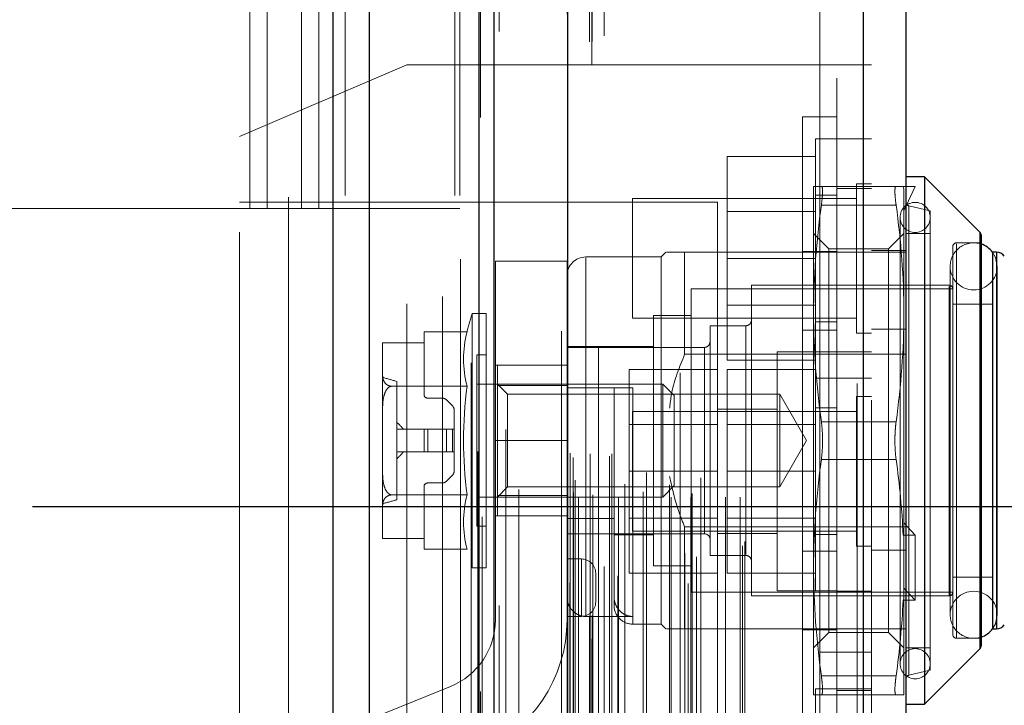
# Model space of a CAD drawing. Header units: inches. Extents: x 0.2 to 10.8, y 0.2 to 8.2.
# Tile 25 of 103: x 2.21 to 2.381, y 3.692 to 3.811. Entities that reach past the tile are written whole.
import ezdxf

# ---------------------------------------------------------------- set-up
doc = ezdxf.new("R2010")
doc.units = ezdxf.units.IN
doc.header["$MEASUREMENT"] = 0
doc.linetypes.add('HIDDEN', pattern=[0.07500000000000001, 0.05, -0.025])
doc.layers.add('DIMENSIONS', color=140, linetype='Continuous')
doc.styles.add('SLDTEXTSTYLE0', font='TXT', dxfattribs={"width": 0.7})
doc.dimstyles.new('SLDDIMSTYLE1', dxfattribs={"dimtxt": 0.0849609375, "dimasz": 0.13, "dimexe": 0, "dimexo": 0.0625, "dimgap": 0.021240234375, "dimtad": 0, "dimtih": 1, "dimtoh": 1, "dimlfac": 12, "dimrnd": 1e-09, "dimzin": 12, "dimdsep": 46, "dimtxsty": 'SLDTEXTSTYLE0', "dimsah": 1, "dimcen": 0.09, "dimadec": 0, "dimazin": 3, "dimtfac": 1, "dimtmove": 0, "dimatfit": 0, "dimfxl": 0, "dimfrac": 2, "dimtolj": 1, "dimtzin": 12, "dimarcsym": 0})
doc.dimstyles.new('SLDDIMSTYLE4', dxfattribs={"dimtxt": 0.18, "dimasz": 0.13, "dimexe": 0, "dimexo": 0.0625, "dimgap": 0, "dimtad": 0, "dimtih": 1, "dimtoh": 1, "dimdec": 0, "dimrnd": 1e-09, "dimzin": 0, "dimdsep": 46, "dimtxsty": 'Standard', "dimsah": 1, "dimcen": 0.09, "dimadec": 0, "dimazin": 0, "dimtfac": 0.13, "dimtdec": 0, "dimtofl": 0, "dimtmove": 0, "dimatfit": 3, "dimfxl": 0, "dimfrac": 2, "dimtolj": 1, "dimtzin": 0, "dimarcsym": 0})

# ---------------------------------------------------------------- blocks, each defined once
blk = doc.blocks.new('_D_11')
at = {"layer": 'DIMENSIONS'}
for p, q in [((2.140597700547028, 3.654823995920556), (2.140597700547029, 3.283792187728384)), ((2.292431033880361, 3.53034482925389), (2.292431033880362, 3.283792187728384)), ((1.535114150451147, 3.408792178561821), (1.506584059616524, 3.408792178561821)), ((1.506584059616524, 3.408792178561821), (1.506584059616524, 3.273761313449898)), ((1.787583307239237, 3.408792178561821), (1.81611339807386, 3.408792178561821)), ((1.81611339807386, 3.408792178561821), (1.81611339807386, 3.273761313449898)), ((2.140597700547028, 3.408792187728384), (1.902716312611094, 3.408792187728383)), ((2.292431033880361, 3.408792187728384), (2.542431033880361, 3.408792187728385)), ((1.506584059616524, 3.273761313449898), (1.535114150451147, 3.273761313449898)), ((1.81611339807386, 3.273761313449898), (1.787583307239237, 3.273761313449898))]:
    blk.add_line(p, q, dxfattribs=at)
for points in [[(2.140597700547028, 3.408792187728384), (2.010597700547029, 3.428792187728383), (2.010597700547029, 3.388792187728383)], [(2.292431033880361, 3.408792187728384), (2.422431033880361, 3.388792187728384), (2.422431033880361, 3.428792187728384)]]:
    blk.add_solid(points, dxfattribs=at)
at = {"layer": 'DIMENSIONS', "char_height": 0.08333333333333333, "attachment_point": 1, "style": 'SLDTEXTSTYLE0'}
for s, insert in [('1.82', (1.535114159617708, 3.535234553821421)), ('46.3', (1.535114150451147, 3.381183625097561))]:
    blk.add_mtext(s, dxfattribs=dict(at, insert=insert))
blk = doc.blocks.new('_D_12')
at = {"layer": 'DIMENSIONS'}
for p, q in [((2.479845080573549, 3.726178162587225), (2.479845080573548, 3.976178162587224)), ((2.211951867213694, 3.726178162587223), (2.604845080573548, 3.726178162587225)), ((2.316477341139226, 3.57434482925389), (2.604845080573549, 3.574344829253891)), ((2.479845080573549, 3.357344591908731), (2.479845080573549, 3.57434482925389)), ((2.599704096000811, 3.357344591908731), (2.479845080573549, 3.357344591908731)), ((2.752896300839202, 3.357344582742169), (2.724366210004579, 3.357344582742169)), ((2.724366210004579, 3.357344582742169), (2.724366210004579, 3.222313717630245)), ((3.005365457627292, 3.357344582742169), (3.033895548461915, 3.357344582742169)), ((3.033895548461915, 3.357344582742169), (3.033895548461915, 3.222313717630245)), ((2.724366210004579, 3.222313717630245), (2.752896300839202, 3.222313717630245)), ((3.033895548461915, 3.222313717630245), (3.005365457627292, 3.222313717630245))]:
    blk.add_line(p, q, dxfattribs=at)
for points in [[(2.479845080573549, 3.726178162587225), (2.499845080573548, 3.856178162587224), (2.459845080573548, 3.856178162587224)], [(2.479845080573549, 3.57434482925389), (2.45984508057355, 3.444344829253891), (2.49984508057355, 3.444344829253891)]]:
    blk.add_solid(points, dxfattribs=at)
at = {"layer": 'DIMENSIONS', "char_height": 0.08333333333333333, "attachment_point": 1, "style": 'SLDTEXTSTYLE0'}
for s, insert in [('1.82', (2.752896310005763, 3.483786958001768)), ('46.3', (2.752896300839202, 3.329736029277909))]:
    blk.add_mtext(s, dxfattribs=dict(at, insert=insert))

msp = doc.modelspace()

# ---------------------------------------------------------------- linework, layer by layer
at = {"color": 7, "linetype": 'Continuous', "lineweight": 25}
for p, q in [((2.264355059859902, 3.580344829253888), (2.264355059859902, 5.192840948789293)), ((2.270719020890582, 3.580344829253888), (2.270719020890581, 5.191660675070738)), ((2.289794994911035, 3.580344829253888), (2.289794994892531, 5.182687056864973)), ((2.292431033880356, 3.580344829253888), (2.292431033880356, 5.182428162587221)), ((2.305234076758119, 5.156724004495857), (2.305234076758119, 3.606449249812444)), ((2.35675502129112, 5.147639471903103), (2.356755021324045, 3.615533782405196)), ((2.364192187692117, 5.144694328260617), (2.364192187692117, 3.618478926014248)), ((2.367473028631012, 3.783604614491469), (2.364192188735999, 3.783604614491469)), ((2.377123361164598, 3.773954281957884), (2.367473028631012, 3.783604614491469)), ((2.367473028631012, 3.783604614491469), (2.367473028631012, 3.737672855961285)), ((2.377123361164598, 3.773954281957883), (2.377123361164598, 3.737672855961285)), ((2.377315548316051, 3.773490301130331), (2.377315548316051, 3.737672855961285)), ((2.379284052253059, 3.770481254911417), (2.379284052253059, 3.737672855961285)), ((2.380024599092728, 3.770481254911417), (2.379313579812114, 3.770481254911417)), ((2.380024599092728, 3.770481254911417), (2.380024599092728, 3.737672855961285)), ((2.367473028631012, 3.737672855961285), (2.367473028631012, 3.691741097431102)), ((2.377123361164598, 3.737672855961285), (2.377123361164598, 3.701391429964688)), ((2.377315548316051, 3.737672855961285), (2.377315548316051, 3.70185541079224)), ((2.379284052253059, 3.737672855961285), (2.379284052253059, 3.704864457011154)), ((2.380024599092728, 3.737672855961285), (2.380024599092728, 3.704864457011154)), ((2.379313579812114, 3.704864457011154), (2.380024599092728, 3.704864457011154)), ((2.367473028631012, 3.691741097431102), (2.377123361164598, 3.701391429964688)), ((2.364192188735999, 3.691741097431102), (2.367473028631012, 3.691741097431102))]:
    msp.add_line(p, q, dxfattribs=at)
at = {"color": 7, "linetype": 'HIDDEN', "lineweight": 18}
for p, q in [((2.264355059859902, 5.192840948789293), (2.264355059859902, 3.580344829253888)), ((2.264355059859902, 5.192840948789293), (2.264355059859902, 3.580344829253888)), ((2.264355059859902, 3.580344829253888), (2.264355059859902, 5.192840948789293)), ((2.266476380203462, 3.580344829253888), (2.266476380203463, 5.191660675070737)), ((2.266476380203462, 3.580344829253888), (2.266476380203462, 5.191660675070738)), ((2.270719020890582, 3.580344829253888), (2.270719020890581, 5.191660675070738)), ((2.285552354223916, 3.580344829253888), (2.285552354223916, 5.182687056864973)), ((2.285552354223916, 3.580344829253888), (2.285552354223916, 5.182687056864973)), ((2.286431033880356, 3.580344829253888), (2.286431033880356, 5.182428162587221)), ((2.289794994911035, 3.580344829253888), (2.289794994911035, 5.182687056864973)), ((2.2900492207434, 3.593978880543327), (2.2900492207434, 5.169194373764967)), ((2.3094595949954, 3.60311520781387), (2.3094595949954, 5.160058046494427)), ((2.309459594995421, 3.603115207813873), (2.309459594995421, 5.160058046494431)), ((2.304192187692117, 5.156724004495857), (2.304192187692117, 3.606449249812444)), ((2.309034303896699, 3.607119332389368), (2.309034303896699, 5.156053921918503)), ((2.309543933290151, 3.607209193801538), (2.309543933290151, 5.155964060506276)), ((2.311597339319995, 3.608183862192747), (2.311597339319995, 5.154989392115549)), ((2.293304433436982, 3.608937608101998), (2.293304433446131, 5.154240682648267)), ((2.293304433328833, 3.608946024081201), (2.293304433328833, 5.154239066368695)), ((2.310605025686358, 5.153743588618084), (2.310605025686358, 3.609400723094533)), ((2.305131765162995, 5.151029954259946), (2.305131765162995, 3.612143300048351)), ((2.305158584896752, 3.611933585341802), (2.305158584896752, 5.151239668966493)), ((2.305610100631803, 3.612897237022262), (2.305610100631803, 5.150276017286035)), ((2.305610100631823, 3.612897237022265), (2.305610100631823, 5.150276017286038)), ((2.326271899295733, 3.61274755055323), (2.326271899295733, 5.150425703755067)), ((2.313995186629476, 3.614088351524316), (2.313995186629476, 5.149086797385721)), ((2.324840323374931, 5.149501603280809), (2.324840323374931, 3.613675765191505)), ((2.311628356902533, 3.615730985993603), (2.311628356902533, 5.147442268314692)), ((2.355713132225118, 5.147639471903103), (2.355713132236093, 3.615533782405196)), ((2.355713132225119, 3.615533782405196), (2.355713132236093, 5.147639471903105)), ((2.35675502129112, 3.615533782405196), (2.356755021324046, 5.147639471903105)), ((2.325687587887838, 3.618049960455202), (2.325687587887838, 5.145123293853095)), ((2.327683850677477, 3.617425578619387), (2.327683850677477, 5.145757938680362)), ((2.358192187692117, 5.144694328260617), (2.358192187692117, 3.618478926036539)), ((2.296741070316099, 3.620210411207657), (2.296741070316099, 5.142938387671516)), ((2.335704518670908, 3.619352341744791), (2.335704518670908, 5.143820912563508)), ((2.336137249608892, 3.620083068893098), (2.336137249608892, 5.143090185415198)), ((2.306281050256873, 3.628633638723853), (2.306281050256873, 5.134539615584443)), ((2.306281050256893, 3.628633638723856), (2.306281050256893, 5.134539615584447)), ((2.307124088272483, 3.627800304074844), (2.307124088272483, 5.135372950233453)), ((2.307124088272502, 3.627800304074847), (2.307124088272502, 5.135372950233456)), ((2.309197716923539, 5.135372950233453), (2.309197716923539, 3.627800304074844)), ((2.309197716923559, 3.627800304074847), (2.309197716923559, 5.135372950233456)), ((2.309614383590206, 3.62821697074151), (2.309614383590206, 5.134956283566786)), ((2.312531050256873, 5.134956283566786), (2.312531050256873, 3.62821697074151)), ((2.31294771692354, 3.627800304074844), (2.31294771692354, 5.135372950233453)), ((2.312947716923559, 5.135372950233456), (2.312947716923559, 3.627800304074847)), ((2.314120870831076, 3.627800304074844), (2.314120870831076, 5.135372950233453)), ((2.318419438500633, 3.628716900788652), (2.318419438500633, 5.134497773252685)), ((2.323291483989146, 3.627800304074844), (2.323291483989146, 5.135372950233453)), ((2.326736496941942, 3.627800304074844), (2.326736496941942, 5.135372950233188)), ((2.326948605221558, 3.628464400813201), (2.326948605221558, 5.13471179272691)), ((2.332771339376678, 3.627800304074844), (2.332771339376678, 5.135372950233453)), ((2.335303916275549, 3.627800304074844), (2.335303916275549, 5.135372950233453)), ((2.335303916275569, 3.627800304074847), (2.335303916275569, 5.135372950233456)), ((2.306525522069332, 3.630794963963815), (2.306525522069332, 5.132378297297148)), ((2.318966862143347, 3.632095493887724), (2.318966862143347, 5.131077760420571)), ((2.318966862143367, 3.632095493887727), (2.318966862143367, 5.131077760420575)), ((2.328463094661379, 3.631166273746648), (2.328463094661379, 5.132006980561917)), ((2.315210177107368, 5.130099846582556), (2.315210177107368, 3.633074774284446)), ((2.323022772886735, 5.129977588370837), (2.323022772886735, 3.633197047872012)), ((2.305663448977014, 3.63548653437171), (2.305663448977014, 5.127686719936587)), ((2.305663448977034, 3.635486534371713), (2.305663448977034, 5.127686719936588)), ((2.306210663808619, 3.634713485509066), (2.306210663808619, 5.128459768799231)), ((2.306210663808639, 3.634713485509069), (2.306210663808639, 5.128459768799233)), ((2.29033775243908, 5.12437540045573), (2.29033775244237, 3.638811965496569)), ((2.294471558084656, 3.639576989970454), (2.294471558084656, 5.123596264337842)), ((2.283431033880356, 3.662761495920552), (2.283431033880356, 5.100344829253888)), ((2.283431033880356, 3.662761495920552), (2.283431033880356, 5.100344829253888)), ((2.283431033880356, 3.662761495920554), (2.283431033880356, 5.100344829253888)), ((2.283431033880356, 3.662761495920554), (2.283431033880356, 5.100344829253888)), ((2.349192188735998, 3.700794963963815), (2.349192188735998, 5.062378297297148)), ((2.349192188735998, 3.700794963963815), (2.349192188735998, 5.062378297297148)), ((2.349192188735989, 5.062378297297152), (2.349192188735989, 3.700794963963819)), ((2.349192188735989, 5.062378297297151), (2.349192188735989, 3.700794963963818)), ((2.352192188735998, 3.700794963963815), (2.352192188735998, 5.062378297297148)), ((2.249847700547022, 3.778094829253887), (2.249847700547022, 4.32992816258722)), ((2.249847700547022, 3.778094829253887), (2.249847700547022, 4.32992816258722)), ((2.252847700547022, 3.778094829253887), (2.252847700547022, 4.32992816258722)), ((2.258847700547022, 3.778094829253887), (2.258847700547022, 4.32992816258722)), ((2.261847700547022, 3.778094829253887), (2.261847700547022, 4.32992816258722)), ((2.261847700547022, 3.778094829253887), (2.261847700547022, 4.32992816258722)), ((2.256597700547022, 3.98005316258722), (2.256597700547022, 3.662761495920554)), ((2.277192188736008, 3.803156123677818), (2.248025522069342, 3.790656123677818)), ((2.277192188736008, 3.661489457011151), (2.277192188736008, 3.803156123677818)), ((2.352192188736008, 3.803156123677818), (2.277192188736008, 3.803156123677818)), ((2.352192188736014, 3.803114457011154), (2.358192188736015, 3.803114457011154)), ((2.346192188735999, 3.737672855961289), (2.346192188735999, 3.794089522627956)), ((2.352192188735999, 3.794089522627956), (2.346192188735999, 3.794089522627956)), ((2.248025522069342, 3.67398945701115), (2.248025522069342, 3.790656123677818)), ((2.348442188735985, 3.790239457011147), (2.348442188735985, 3.769406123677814)), ((2.352192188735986, 3.790239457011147), (2.348442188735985, 3.790239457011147)), ((2.358192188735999, 3.790239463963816), (2.352192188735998, 3.790239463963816)), ((2.348442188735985, 3.787156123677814), (2.333025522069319, 3.787156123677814)), ((2.333025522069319, 3.787156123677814), (2.333025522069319, 3.769406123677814)), ((2.348116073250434, 3.781964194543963), (2.348116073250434, 3.759818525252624)), ((2.362506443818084, 3.781964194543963), (2.349473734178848, 3.781964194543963)), ((2.355588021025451, 3.782426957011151), (2.35558802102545, 3.769406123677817)), ((2.358192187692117, 3.782426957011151), (2.355588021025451, 3.782426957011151)), ((2.36373457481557, 3.781964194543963), (2.363864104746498, 3.781475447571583)), ((2.36373457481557, 3.781964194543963), (2.365832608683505, 3.781964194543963)), ((2.365832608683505, 3.781964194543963), (2.363864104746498, 3.777700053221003)), ((2.352192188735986, 3.780447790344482), (2.348442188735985, 3.780447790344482)), ((2.358192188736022, 3.781614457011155), (2.352192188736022, 3.781614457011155)), ((2.363864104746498, 3.781475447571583), (2.363864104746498, 3.759818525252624)), ((2.331358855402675, 3.779197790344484), (2.248025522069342, 3.779197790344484)), ((2.316525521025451, 3.779822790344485), (2.31652552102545, 3.769406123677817)), ((2.355588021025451, 3.779822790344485), (2.316525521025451, 3.779822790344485)), ((2.331358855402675, 3.685447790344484), (2.331358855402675, 3.779197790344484)), ((2.362506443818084, 3.77868335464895), (2.349473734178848, 3.77868335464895)), ((2.362506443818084, 3.778683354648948), (2.349473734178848, 3.778683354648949)), ((2.368457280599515, 3.777699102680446), (2.364700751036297, 3.778566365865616)), ((2.364700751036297, 3.778529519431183), (2.364700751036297, 3.696816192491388)), ((2.195222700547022, 3.778094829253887), (2.249847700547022, 3.778094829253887)), ((2.249847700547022, 3.778094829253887), (2.252847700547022, 3.778094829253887)), ((2.252847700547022, 3.778094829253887), (2.261847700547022, 3.778094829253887)), ((2.261847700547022, 3.778094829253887), (2.286431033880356, 3.778094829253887)), ((2.348442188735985, 3.777568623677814), (2.333025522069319, 3.777568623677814)), ((2.363207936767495, 3.776550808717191), (2.363207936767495, 3.69879490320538)), ((2.368457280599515, 3.777699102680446), (2.368457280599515, 3.737672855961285)), ((2.350780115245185, 3.771098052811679), (2.348116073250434, 3.773762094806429)), ((2.363864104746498, 3.77376209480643), (2.361200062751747, 3.771098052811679)), ((2.368457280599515, 3.77376209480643), (2.364192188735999, 3.77376209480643)), ((2.377123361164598, 3.701391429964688), (2.377123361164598, 3.773954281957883)), ((2.372394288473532, 3.771465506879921), (2.372394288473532, 3.737672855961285)), ((2.377315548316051, 3.772121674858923), (2.373050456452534, 3.772121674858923)), ((2.373050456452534, 3.771974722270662), (2.373050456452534, 3.703370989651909)), ((2.321541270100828, 3.769661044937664), (2.308417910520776, 3.769661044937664)), ((2.322361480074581, 3.770481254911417), (2.321541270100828, 3.769661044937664)), ((2.321541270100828, 3.769661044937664), (2.321541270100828, 3.737672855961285)), ((2.325642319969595, 3.770481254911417), (2.325642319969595, 3.752707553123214)), ((2.325642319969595, 3.770481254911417), (2.364192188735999, 3.770481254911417)), ((2.346192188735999, 3.770631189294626), (2.352192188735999, 3.770631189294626)), ((2.350780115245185, 3.771098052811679), (2.350780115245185, 3.704247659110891)), ((2.361200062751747, 3.771098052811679), (2.350780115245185, 3.771098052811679)), ((2.358192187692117, 3.770781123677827), (2.364192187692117, 3.770781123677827)), ((2.361200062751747, 3.771098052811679), (2.361200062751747, 3.704247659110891)), ((2.379313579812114, 3.770481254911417), (2.379284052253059, 3.770481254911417)), ((2.380024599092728, 3.704864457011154), (2.380024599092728, 3.770481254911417)), ((2.292637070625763, 3.768924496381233), (2.292637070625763, 3.737674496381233)), ((2.305137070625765, 3.768924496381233), (2.292637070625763, 3.768924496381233)), ((2.305137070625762, 3.768924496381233), (2.305137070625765, 3.737674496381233)), ((2.308417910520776, 3.707032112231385), (2.308417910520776, 3.769510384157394)), ((2.31652552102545, 3.769406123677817), (2.316525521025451, 3.758989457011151)), ((2.348442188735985, 3.769406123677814), (2.333025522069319, 3.769406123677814)), ((2.333025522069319, 3.769406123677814), (2.333025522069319, 3.751656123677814)), ((2.348442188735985, 3.769406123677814), (2.348442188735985, 3.748572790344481)), ((2.35558802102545, 3.769406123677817), (2.355588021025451, 3.756385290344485)), ((2.371931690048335, 3.768020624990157), (2.371931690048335, 3.707325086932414)), ((2.380133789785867, 3.707325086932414), (2.380133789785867, 3.768020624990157)), ((2.337289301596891, 3.764739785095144), (2.337289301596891, 3.737672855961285)), ((2.371738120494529, 3.764739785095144), (2.337289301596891, 3.764739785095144)), ((2.371738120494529, 3.764591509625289), (2.371738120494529, 3.710754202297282)), ((2.326790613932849, 3.764083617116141), (2.326790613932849, 3.737672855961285)), ((2.372394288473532, 3.764083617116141), (2.326790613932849, 3.764083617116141)), ((2.333025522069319, 3.761243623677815), (2.348442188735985, 3.761243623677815)), ((2.379284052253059, 3.76145894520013), (2.372394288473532, 3.76145894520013)), ((2.288587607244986, 3.759818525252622), (2.288587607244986, 3.737672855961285)), ((2.291029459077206, 3.759818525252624), (2.288587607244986, 3.759818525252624)), ((2.291029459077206, 3.759818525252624), (2.291029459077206, 3.737672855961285)), ((2.320228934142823, 3.759490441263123), (2.320228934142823, 3.737672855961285)), ((2.326790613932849, 3.759490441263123), (2.320228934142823, 3.759490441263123)), ((2.348116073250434, 3.759818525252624), (2.348116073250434, 3.715527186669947)), ((2.363864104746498, 3.759818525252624), (2.363864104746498, 3.721454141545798)), ((2.316525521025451, 3.758989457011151), (2.355588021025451, 3.758989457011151)), ((2.330071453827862, 3.757685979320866), (2.330071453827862, 3.737672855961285)), ((2.336305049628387, 3.757685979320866), (2.330071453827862, 3.757685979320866)), ((2.348442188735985, 3.758364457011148), (2.352192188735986, 3.758364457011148)), ((2.287698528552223, 3.756614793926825), (2.280202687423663, 3.756614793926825)), ((2.280202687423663, 3.754720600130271), (2.280202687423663, 3.756614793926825)), ((2.336305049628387, 3.757540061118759), (2.336305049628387, 3.717805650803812)), ((2.346192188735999, 3.756922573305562), (2.352192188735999, 3.756922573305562)), ((2.355588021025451, 3.756385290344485), (2.358192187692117, 3.756385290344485)), ((2.358192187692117, 3.757072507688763), (2.364192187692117, 3.757072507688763)), ((2.272984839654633, 3.754661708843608), (2.272984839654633, 3.754631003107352)), ((2.272984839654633, 3.754631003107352), (2.272984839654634, 3.749127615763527)), ((2.272985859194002, 3.754720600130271), (2.280202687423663, 3.754720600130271)), ((2.280202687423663, 3.745710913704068), (2.280202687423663, 3.754720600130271)), ((2.289389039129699, 3.752600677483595), (2.289389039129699, 3.737672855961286)), ((2.291029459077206, 3.752600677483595), (2.289389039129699, 3.752600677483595)), ((2.320228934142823, 3.754077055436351), (2.305137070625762, 3.754077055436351)), ((2.329087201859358, 3.753913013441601), (2.305137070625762, 3.753913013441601)), ((2.325642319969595, 3.752707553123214), (2.364192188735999, 3.752707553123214)), ((2.329087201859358, 3.753875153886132), (2.329087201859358, 3.721470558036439)), ((2.341775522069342, 3.753156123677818), (2.341775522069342, 3.711489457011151)), ((2.352192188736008, 3.753156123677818), (2.341775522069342, 3.753156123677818)), ((2.358192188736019, 3.753114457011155), (2.352192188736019, 3.753114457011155)), ((2.305137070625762, 3.750799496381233), (2.292637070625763, 3.750799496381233)), ((2.292997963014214, 3.750796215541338), (2.292997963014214, 3.747239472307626)), ((2.292997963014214, 3.750796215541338), (2.305137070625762, 3.750796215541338)), ((2.348442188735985, 3.751656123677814), (2.333025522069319, 3.751656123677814)), ((2.272984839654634, 3.749127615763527), (2.272984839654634, 3.743176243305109)), ((2.331358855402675, 3.750072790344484), (2.315942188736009, 3.750072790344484)), ((2.315942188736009, 3.750072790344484), (2.315942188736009, 3.732322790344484)), ((2.348442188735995, 3.750072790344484), (2.333025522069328, 3.750072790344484)), ((2.333025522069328, 3.750072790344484), (2.333025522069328, 3.732322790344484)), ((2.275445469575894, 3.747990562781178), (2.275445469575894, 3.727355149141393)), ((2.321825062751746, 3.747515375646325), (2.289389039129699, 3.747515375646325)), ((2.294774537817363, 3.745738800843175), (2.292997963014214, 3.747515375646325)), ((2.321825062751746, 3.747515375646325), (2.321825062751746, 3.737672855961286)), ((2.323837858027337, 3.745502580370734), (2.321825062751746, 3.747515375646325)), ((2.348442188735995, 3.748572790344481), (2.348442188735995, 3.711489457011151)), ((2.348442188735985, 3.748572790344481), (2.352192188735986, 3.748572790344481)), ((2.352192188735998, 3.748572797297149), (2.358192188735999, 3.748572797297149)), ((2.287698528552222, 3.747143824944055), (2.274561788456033, 3.747143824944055)), ((2.292997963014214, 3.747239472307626), (2.305137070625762, 3.747239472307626)), ((2.292997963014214, 3.747239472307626), (2.292997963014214, 3.728106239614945)), ((2.294774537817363, 3.745738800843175), (2.294774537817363, 3.729606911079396)), ((2.342207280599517, 3.745738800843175), (2.294774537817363, 3.745738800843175)), ((2.308417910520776, 3.746859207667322), (2.316620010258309, 3.746859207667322)), ((2.313339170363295, 3.746859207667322), (2.313339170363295, 3.708965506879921)), ((2.316620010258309, 3.746859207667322), (2.316620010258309, 3.705830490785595)), ((2.342207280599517, 3.745738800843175), (2.342207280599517, 3.737672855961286)), ((2.346864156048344, 3.737672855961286), (2.342207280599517, 3.745738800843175)), ((2.28340392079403, 3.745054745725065), (2.280858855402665, 3.745054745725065)), ((2.285163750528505, 3.743702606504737), (2.284099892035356, 3.744766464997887)), ((2.323837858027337, 3.745502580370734), (2.323837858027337, 3.737672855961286)), ((2.355588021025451, 3.745343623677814), (2.355588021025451, 3.719301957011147)), ((2.358192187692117, 3.745343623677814), (2.355588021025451, 3.745343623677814)), ((2.272984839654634, 3.743176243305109), (2.272984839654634, 3.732169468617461)), ((2.285452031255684, 3.739641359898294), (2.285452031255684, 3.743006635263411)), ((2.316525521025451, 3.742739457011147), (2.316525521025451, 3.721906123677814)), ((2.355588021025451, 3.742739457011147), (2.316525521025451, 3.742739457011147)), ((2.341775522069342, 3.743156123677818), (2.331358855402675, 3.743156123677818)), ((2.352192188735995, 3.743364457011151), (2.348442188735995, 3.743364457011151)), ((2.331358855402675, 3.740485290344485), (2.315942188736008, 3.740485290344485)), ((2.348442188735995, 3.740485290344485), (2.333025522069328, 3.740485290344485)), ((2.362506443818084, 3.740953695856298), (2.349473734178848, 3.740953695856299)), ((2.362506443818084, 3.740953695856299), (2.349473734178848, 3.740953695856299)), ((2.280202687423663, 3.739641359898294), (2.275445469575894, 3.739641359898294)), ((2.280202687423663, 3.739641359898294), (2.280202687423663, 3.735704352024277)), ((2.280858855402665, 3.739641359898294), (2.280202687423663, 3.739641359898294)), ((2.280858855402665, 3.739641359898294), (2.280858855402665, 3.735704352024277)), ((2.28340392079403, 3.739641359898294), (2.280858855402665, 3.739641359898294)), ((2.280858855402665, 3.739641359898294), (2.280858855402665, 3.735704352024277)), ((2.28340392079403, 3.739641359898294), (2.28340392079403, 3.735704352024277)), ((2.284099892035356, 3.739641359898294), (2.28340392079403, 3.739641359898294)), ((2.28340392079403, 3.739641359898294), (2.28340392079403, 3.735704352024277)), ((2.284099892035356, 3.739641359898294), (2.284099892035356, 3.735704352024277)), ((2.285163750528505, 3.739641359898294), (2.284099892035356, 3.739641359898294)), ((2.284099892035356, 3.739641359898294), (2.284099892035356, 3.735704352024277)), ((2.285163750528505, 3.739641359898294), (2.285163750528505, 3.735704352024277)), ((2.285452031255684, 3.739641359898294), (2.285163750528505, 3.739641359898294)), ((2.285163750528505, 3.739641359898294), (2.285163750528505, 3.735704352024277)), ((2.285452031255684, 3.739641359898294), (2.285452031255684, 3.735704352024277)), ((2.288587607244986, 3.737672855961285), (2.288587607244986, 3.715527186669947)), ((2.289389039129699, 3.737672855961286), (2.289389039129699, 3.722745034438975)), ((2.291029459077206, 3.737672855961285), (2.291029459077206, 3.715527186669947)), ((2.292637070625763, 3.706424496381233), (2.292637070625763, 3.737674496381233)), ((2.305137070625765, 3.737674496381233), (2.292637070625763, 3.737674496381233)), ((2.305137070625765, 3.737674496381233), (2.292637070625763, 3.737674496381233)), ((2.305137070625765, 3.737674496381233), (2.305137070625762, 3.706424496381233)), ((2.320228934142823, 3.737672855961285), (2.320228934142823, 3.715855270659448)), ((2.321541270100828, 3.737672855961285), (2.321541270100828, 3.705684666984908)), ((2.321825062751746, 3.737672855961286), (2.321825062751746, 3.727830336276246)), ((2.323837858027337, 3.737672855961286), (2.323837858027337, 3.729843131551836)), ((2.326790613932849, 3.737672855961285), (2.326790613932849, 3.71126209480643)), ((2.330071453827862, 3.737672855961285), (2.330071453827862, 3.717659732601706)), ((2.337289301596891, 3.737672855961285), (2.337289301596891, 3.710605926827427)), ((2.342207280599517, 3.737672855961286), (2.342207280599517, 3.729606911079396)), ((2.342207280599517, 3.729606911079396), (2.346864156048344, 3.737672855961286)), ((2.346192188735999, 3.681256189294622), (2.346192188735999, 3.737672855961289)), ((2.368457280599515, 3.737672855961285), (2.368457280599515, 3.697646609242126)), ((2.372394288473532, 3.737672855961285), (2.372394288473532, 3.70388020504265)), ((2.280202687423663, 3.735704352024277), (2.275445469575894, 3.735704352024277)), ((2.280858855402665, 3.735704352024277), (2.280202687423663, 3.735704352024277)), ((2.28340392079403, 3.735704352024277), (2.280858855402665, 3.735704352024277)), ((2.284099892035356, 3.735704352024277), (2.28340392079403, 3.735704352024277)), ((2.285163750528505, 3.735704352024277), (2.284099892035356, 3.735704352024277)), ((2.285452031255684, 3.735704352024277), (2.285163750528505, 3.735704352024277)), ((2.285452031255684, 3.732339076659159), (2.285452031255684, 3.735704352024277)), ((2.362506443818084, 3.734392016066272), (2.349473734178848, 3.734392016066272)), ((2.362506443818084, 3.734392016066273), (2.349473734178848, 3.734392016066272)), ((2.272984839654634, 3.732169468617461), (2.272984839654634, 3.726218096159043)), ((2.331358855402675, 3.732322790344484), (2.315942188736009, 3.732322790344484)), ((2.315942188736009, 3.732322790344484), (2.315942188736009, 3.714572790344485)), ((2.348442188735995, 3.732322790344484), (2.333025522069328, 3.732322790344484)), ((2.333025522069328, 3.732322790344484), (2.333025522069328, 3.714572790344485)), ((2.280858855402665, 3.730290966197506), (2.28340392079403, 3.730290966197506)), ((2.284099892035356, 3.730579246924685), (2.285163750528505, 3.731643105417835)), ((2.280202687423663, 3.720625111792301), (2.280202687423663, 3.729634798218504)), ((2.292997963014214, 3.727830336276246), (2.294774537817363, 3.729606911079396)), ((2.294774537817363, 3.729606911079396), (2.342207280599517, 3.729606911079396)), ((2.321825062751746, 3.727830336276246), (2.323837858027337, 3.729843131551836)), ((2.287698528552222, 3.728201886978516), (2.274561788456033, 3.728201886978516)), ((2.289389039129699, 3.727830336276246), (2.321825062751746, 3.727830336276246)), ((2.292997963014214, 3.728106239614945), (2.292997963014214, 3.724549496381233)), ((2.292997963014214, 3.728106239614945), (2.305137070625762, 3.728106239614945)), ((2.272984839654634, 3.726218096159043), (2.272984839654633, 3.720714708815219)), ((2.305137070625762, 3.724549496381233), (2.292637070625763, 3.724549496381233)), ((2.305137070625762, 3.724082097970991), (2.313339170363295, 3.724082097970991)), ((2.315942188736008, 3.724160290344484), (2.331358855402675, 3.724160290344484)), ((2.333025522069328, 3.724160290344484), (2.348442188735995, 3.724160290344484)), ((2.365832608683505, 3.721209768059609), (2.363864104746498, 3.723341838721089)), ((2.289389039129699, 3.722745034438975), (2.291029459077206, 3.722745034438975)), ((2.316525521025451, 3.721906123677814), (2.355588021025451, 3.721906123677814)), ((2.325642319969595, 3.722638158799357), (2.325642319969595, 3.704864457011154)), ((2.325642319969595, 3.722638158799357), (2.364192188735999, 3.722638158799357)), ((2.272984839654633, 3.720714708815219), (2.272984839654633, 3.720684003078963)), ((2.280202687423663, 3.720625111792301), (2.272985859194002, 3.720625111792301)), ((2.280202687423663, 3.718730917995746), (2.280202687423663, 3.720625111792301)), ((2.305137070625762, 3.72143269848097), (2.329087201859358, 3.72143269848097)), ((2.313339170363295, 3.72126865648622), (2.320228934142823, 3.72126865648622)), ((2.331358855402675, 3.721489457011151), (2.341775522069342, 3.721489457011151)), ((2.348442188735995, 3.721281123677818), (2.352192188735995, 3.721281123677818)), ((2.36373457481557, 3.721209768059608), (2.363864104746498, 3.721454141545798)), ((2.36373457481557, 3.721209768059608), (2.365832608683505, 3.721209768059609)), ((2.363864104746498, 3.711976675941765), (2.363864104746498, 3.721454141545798)), ((2.365832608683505, 3.709844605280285), (2.365832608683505, 3.721209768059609)), ((2.287698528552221, 3.718730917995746), (2.280202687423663, 3.718730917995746)), ((2.346192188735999, 3.718423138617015), (2.352192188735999, 3.718423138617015)), ((2.355588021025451, 3.719301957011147), (2.358192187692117, 3.719301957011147)), ((2.358192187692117, 3.718573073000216), (2.364192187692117, 3.718573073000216)), ((2.307637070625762, 3.717049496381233), (2.305137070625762, 3.717049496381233)), ((2.307637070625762, 3.707049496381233), (2.307637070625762, 3.717049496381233)), ((2.307637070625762, 3.717049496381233), (2.307637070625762, 3.707049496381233)), ((2.330071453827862, 3.717659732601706), (2.336305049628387, 3.717659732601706)), ((2.288587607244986, 3.715527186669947), (2.291029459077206, 3.715527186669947)), ((2.320228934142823, 3.715855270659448), (2.326790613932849, 3.715855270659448)), ((2.348116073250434, 3.715527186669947), (2.348116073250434, 3.693381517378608)), ((2.310137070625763, 3.709549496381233), (2.310137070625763, 3.714549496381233)), ((2.331358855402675, 3.714572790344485), (2.315942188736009, 3.714572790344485)), ((2.348442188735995, 3.714572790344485), (2.333025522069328, 3.714572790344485)), ((2.372394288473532, 3.71388676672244), (2.379284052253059, 3.71388676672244)), ((2.341775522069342, 3.711489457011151), (2.352192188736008, 3.711489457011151)), ((2.352192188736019, 3.711447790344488), (2.358192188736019, 3.711447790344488)), ((2.365832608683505, 3.709844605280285), (2.363864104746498, 3.711976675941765)), ((2.363864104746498, 3.710088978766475), (2.363864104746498, 3.711976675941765)), ((2.326790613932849, 3.71126209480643), (2.372394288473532, 3.71126209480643)), ((2.337289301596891, 3.710605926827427), (2.371738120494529, 3.710605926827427)), ((2.36373457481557, 3.709844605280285), (2.363864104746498, 3.710088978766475)), ((2.36373457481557, 3.709844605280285), (2.365832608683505, 3.709844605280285)), ((2.363864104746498, 3.710088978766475), (2.363864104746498, 3.693381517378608)), ((2.307637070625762, 3.707049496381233), (2.305137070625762, 3.707049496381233)), ((2.308417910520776, 3.707032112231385), (2.316620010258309, 3.707032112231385)), ((2.316620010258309, 3.705684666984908), (2.321541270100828, 3.705684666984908)), ((2.321541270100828, 3.705684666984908), (2.322361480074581, 3.704864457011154)), ((2.325642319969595, 3.704864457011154), (2.358192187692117, 3.704864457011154)), ((2.346192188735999, 3.704714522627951), (2.352192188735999, 3.704714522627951)), ((2.358192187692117, 3.704864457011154), (2.364192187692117, 3.704864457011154)), ((2.379284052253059, 3.704864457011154), (2.379313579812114, 3.704864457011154)), ((2.348116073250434, 3.701583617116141), (2.350780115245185, 3.704247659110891)), ((2.350780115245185, 3.704247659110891), (2.361200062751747, 3.704247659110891)), ((2.361200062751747, 3.704247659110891), (2.363864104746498, 3.701583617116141)), ((2.373050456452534, 3.703224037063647), (2.377315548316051, 3.703224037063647)), ((2.364192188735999, 3.701583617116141), (2.368457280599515, 3.701583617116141)), ((2.349192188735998, 3.630794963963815), (2.349192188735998, 3.700794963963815)), ((2.349192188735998, 3.700794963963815), (2.358192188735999, 3.700794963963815)), ((2.352192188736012, 3.646864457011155), (2.352192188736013, 3.700794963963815)), ((2.364700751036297, 3.696779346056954), (2.368457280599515, 3.697646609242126)), ((2.362506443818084, 3.696662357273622), (2.349473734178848, 3.696662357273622)), ((2.362506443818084, 3.696662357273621), (2.349473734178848, 3.696662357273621)), ((2.262430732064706, 3.685780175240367), (2.284823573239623, 3.694836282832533)), ((2.348442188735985, 3.694447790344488), (2.348442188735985, 3.673614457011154)), ((2.352192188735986, 3.694447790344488), (2.348442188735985, 3.694447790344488)), ((2.358192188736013, 3.694447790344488), (2.352192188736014, 3.694447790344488)), ((2.352192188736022, 3.694114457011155), (2.358192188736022, 3.694114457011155)), ((2.362506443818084, 3.693381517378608), (2.349473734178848, 3.693381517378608))]:
    msp.add_line(p, q, dxfattribs=at)
at = {"color": 7, "linetype": 'HIDDEN', "lineweight": 18, "flags": 128}
for points in [[(2.28654199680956, 5.169251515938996), (2.286541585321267, 4.394047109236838), (2.286541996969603, 3.593921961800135)], [(2.288441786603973, 5.151210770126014), (2.288441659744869, 4.394047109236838), (2.288441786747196, 3.611964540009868)], [(2.296741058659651, 3.620211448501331), (2.296740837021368, 4.31782356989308), (2.296741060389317, 5.142962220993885)], [(2.289612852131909, 5.135754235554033), (2.289612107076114, 4.394047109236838), (2.289612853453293, 3.627436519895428)], [(2.289612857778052, 5.135753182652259), (2.289612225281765, 4.413462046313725), (2.28961286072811, 3.627419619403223)], [(2.296728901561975, 3.629123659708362), (2.296729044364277, 4.369107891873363), (2.29672890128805, 5.134048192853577)], [(2.380133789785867, 3.768020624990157), (2.379821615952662, 3.769590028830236), (2.379313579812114, 3.770481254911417)], [(2.379313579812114, 3.704864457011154), (2.379821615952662, 3.705755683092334), (2.380133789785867, 3.707325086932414)]]:
    msp.add_lwpolyline(points, dxfattribs=at)
at = {"color": 7, "linetype": 'HIDDEN', "lineweight": 18}
for centre, radius, start, end in [((2.365832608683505, 3.776550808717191), 0.00262467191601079, 0, 180), ((2.364848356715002, 3.779205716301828), 0.0006561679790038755, 180.0000000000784, 256.999999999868), ((2.365832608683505, 3.776550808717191), 0.00262467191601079, 180, 0), ((2.376032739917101, 3.768020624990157), 0.004101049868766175, 71.77194722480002, 180), ((2.373050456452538, 3.771465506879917), 0.0006561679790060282, 90.00000000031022, 179.9999999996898), ((2.308417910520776, 3.76638020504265), 0.003280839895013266, 90, 180), ((2.376032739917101, 3.768020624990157), 0.00410104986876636, 180, 0), ((2.371738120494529, 3.764083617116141), 0.0006561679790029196, 0, 90), ((2.362171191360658, 3.737672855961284), 0.07684383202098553, 163.25033974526, 165.7295548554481), ((2.336305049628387, 3.758670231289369), 0.0009842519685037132, 270.0000000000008, 5.170309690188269e-11), ((2.306129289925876, 3.751879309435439), 0.01902939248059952, 165.5904657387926, 194.4095342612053), ((2.276859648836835, 3.754631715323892), 0.003874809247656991, 178.6855685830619, 180.0105313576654), ((2.274686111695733, 3.754661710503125), 0.001701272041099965, 178.0163070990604, 180.0000558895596), ((2.276859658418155, 3.754631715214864), 0.003874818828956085, 178.685570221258, 180.0105297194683), ((2.329087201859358, 3.754897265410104), 0.0009842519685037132, 270.0000000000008, 2.585154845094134e-11), ((1.800756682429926, 2.05147112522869), 1.761677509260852, 74.36829721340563, 74.4513821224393), ((2.280858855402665, 3.745710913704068), 0.0006561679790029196, 180, 270.0000000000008), ((2.362171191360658, 3.737672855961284), 0.0750724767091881, 172.7523851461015, 187.2476148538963), ((2.283403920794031, 3.744070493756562), 0.0009842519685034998, 45, 90.00000000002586), ((2.28446777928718, 3.743006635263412), 0.0009842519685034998, 359.999999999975, 45.00000000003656), ((2.28446777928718, 3.732339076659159), 0.0009842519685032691, 315.0000000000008, 0), ((2.280858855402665, 3.729634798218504), 0.0006561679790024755, 90, 180), ((2.283403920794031, 3.731275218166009), 0.0009842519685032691, 269.9999999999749, 315.0000000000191), ((1.800756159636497, 5.423876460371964), 1.761679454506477, 285.5486179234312, 285.6317027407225), ((2.306129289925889, 3.72346640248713), 0.01902939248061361, 165.5904657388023, 194.409534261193), ((2.276859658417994, 3.720713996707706), 0.003874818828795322, 179.9894702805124, 181.3144297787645), ((2.27685964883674, 3.720713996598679), 0.003874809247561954, 179.989468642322, 181.3144314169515), ((2.274686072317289, 3.720684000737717), 0.001701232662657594, 179.9999211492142, 181.9837158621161), ((2.329087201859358, 3.720448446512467), 0.0009842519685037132, 0, 90), ((2.307637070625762, 3.714549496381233), 0.002500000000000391, 0, 90), ((2.336305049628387, 3.716675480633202), 0.0009842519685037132, 359.999999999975, 90), ((2.376032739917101, 3.707325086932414), 0.00410104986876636, 0, 180), ((2.371738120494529, 3.71126209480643), 0.0006561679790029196, 270.0000000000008, 0), ((2.307637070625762, 3.709549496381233), 0.002500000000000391, 270.0000000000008, 0), ((2.316620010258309, 3.708965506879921), 0.00328083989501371, 180, 270.0000000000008), ((2.280137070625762, 3.706424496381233), 0.01250000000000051, 292.0193813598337, 0), ((2.280137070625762, 3.706424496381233), 0.02500000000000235, 292.0193813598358, 0), ((2.376032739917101, 3.707325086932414), 0.004101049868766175, 180, 288.2280527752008), ((2.373050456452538, 3.703880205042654), 0.0006561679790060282, 180.0000000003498, 269.9999999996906), ((2.365832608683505, 3.69879490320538), 0.00262467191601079, 0, 180), ((2.365832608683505, 3.69879490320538), 0.00262467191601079, 180, 0), ((2.364848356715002, 3.696139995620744), 0.0006561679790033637, 103.0000000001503, 179.9999999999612)]:
    msp.add_arc(centre, radius, start, end, dxfattribs=at)
at = {"color": 7, "linetype": 'Continuous', "lineweight": 25}
for centre, radius, start, end in [((2.376659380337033, 3.773490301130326), 0.0006561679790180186, 4.265505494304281e-10, 44.99999999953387), ((2.376032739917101, 3.768020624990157), 0.004101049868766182, 36.86989764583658, 71.77194722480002), ((2.380024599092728, 3.768840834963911), 0.001640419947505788, 34.84990457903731, 90.0000000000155), ((2.376032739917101, 3.707325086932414), 0.004101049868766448, 288.2280527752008, 323.1301023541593), ((2.380024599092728, 3.70650487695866), 0.001640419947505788, 269.9999999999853, 325.1500954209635), ((2.376659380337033, 3.701855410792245), 0.0006561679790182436, 315.0000000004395, 359.9999999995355)]:
    msp.add_arc(centre, radius, start, end, dxfattribs=at)
at = {"color": 7, "linetype": 'HIDDEN', "lineweight": 18}
for points in [[(2.348116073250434, 3.781964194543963), (2.348116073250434, 3.781964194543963), (2.348618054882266, 3.781964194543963), (2.349473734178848, 3.781964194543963)], [(2.362506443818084, 3.781964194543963), (2.363104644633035, 3.781964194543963), (2.363534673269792, 3.781964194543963), (2.36373457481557, 3.781964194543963)], [(2.348116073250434, 3.759818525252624), (2.348116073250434, 3.76613122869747), (2.348618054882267, 3.772416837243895), (2.349473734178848, 3.77868335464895)], [(2.363864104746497, 3.759818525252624), (2.363864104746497, 3.76613122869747), (2.363362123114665, 3.772416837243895), (2.362506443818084, 3.77868335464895)], [(2.349473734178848, 3.740953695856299), (2.348618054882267, 3.747220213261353), (2.348116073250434, 3.753505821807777), (2.348116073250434, 3.759818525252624)], [(2.362506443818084, 3.740953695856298), (2.363362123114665, 3.747220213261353), (2.363864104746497, 3.753505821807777), (2.363864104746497, 3.759818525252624)], [(2.275445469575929, 3.740868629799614), (2.27585989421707, 3.740484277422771), (2.276258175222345, 3.740084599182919), (2.276610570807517, 3.739641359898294)], [(2.276610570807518, 3.735704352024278), (2.276258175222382, 3.735261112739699), (2.275859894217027, 3.73486143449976), (2.275445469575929, 3.734477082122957)], [(2.349473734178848, 3.734392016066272), (2.348618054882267, 3.728125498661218), (2.348116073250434, 3.721839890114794), (2.348116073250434, 3.715527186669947)], [(2.36373457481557, 3.721209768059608), (2.363534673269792, 3.725618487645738), (2.363104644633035, 3.730011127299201), (2.362506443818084, 3.734392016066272)], [(2.348116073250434, 3.715527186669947), (2.348116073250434, 3.709214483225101), (2.348618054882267, 3.702928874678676), (2.349473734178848, 3.696662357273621)], [(2.362506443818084, 3.696662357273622), (2.363104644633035, 3.701043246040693), (2.363534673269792, 3.705435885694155), (2.36373457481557, 3.709844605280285)], [(2.349473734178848, 3.693381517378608), (2.348618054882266, 3.693381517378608), (2.348116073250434, 3.693381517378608), (2.348116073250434, 3.693381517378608)], [(2.363864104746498, 3.693381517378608), (2.363864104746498, 3.693381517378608), (2.363362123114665, 3.693381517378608), (2.362506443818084, 3.693381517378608)]]:
    msp.add_open_spline(points, degree=3, dxfattribs=at)
for points, knots in [([(2.349473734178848, 3.781964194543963), (2.349541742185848, 3.781964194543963), (2.349592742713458, 3.781889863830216), (2.349662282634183, 3.781594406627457), (2.349679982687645, 3.78137182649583), (2.349680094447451, 3.78080112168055), (2.349662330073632, 3.780444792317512), (2.349593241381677, 3.779637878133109), (2.3495417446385, 3.779181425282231), (2.349473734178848, 3.77868335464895)], [0, 0, 0, 0, 0.25, 0.25, 0.5, 0.5, 0.75, 0.75, 1, 1, 1, 1]), ([(2.362506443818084, 3.77868335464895), (2.362438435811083, 3.779181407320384), (2.362387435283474, 3.779632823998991), (2.362317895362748, 3.780443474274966), (2.362300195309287, 3.780797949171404), (2.362300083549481, 3.781369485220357), (2.362317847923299, 3.781593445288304), (2.362386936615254, 3.781888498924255), (2.362438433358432, 3.781964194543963), (2.362506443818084, 3.781964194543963)], [0, 0, 0, 0, 0.25, 0.25, 0.5, 0.5, 0.75, 0.75, 1, 1, 1, 1]), ([(2.322454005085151, 3.770481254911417), (2.322509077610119, 3.770481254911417), (2.322632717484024, 3.770481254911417), (2.32405212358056, 3.770481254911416), (2.325269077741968, 3.770481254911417), (2.325642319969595, 3.770481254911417)], [0, 0, 0, 0, 0.3576770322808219, 0.8029982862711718, 1, 1, 1, 1]), ([(2.325642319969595, 3.752707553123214), (2.324745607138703, 3.750508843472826), (2.32350523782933, 3.747467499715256), (2.323127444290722, 3.744222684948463), (2.323022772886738, 3.743323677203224)], [0, 0, 0, 0, 0.7229401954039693, 1, 1, 1, 1]), ([(2.272984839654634, 3.749127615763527), (2.272984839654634, 3.748745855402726), (2.27302997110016, 3.748363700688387), (2.273317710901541, 3.747808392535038), (2.273450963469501, 3.74762627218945), (2.273760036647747, 3.747387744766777), (2.27388484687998, 3.747312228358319), (2.274187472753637, 3.747193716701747), (2.274367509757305, 3.747151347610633), (2.274561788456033, 3.747143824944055)], [0, 0, 0, 0, 0.4999999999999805, 0.4999999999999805, 0.7499999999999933, 0.7499999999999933, 0.8749999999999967, 0.8749999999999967, 1, 1, 1, 1]), ([(2.274561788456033, 3.747143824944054), (2.274367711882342, 3.747128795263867), (2.274187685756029, 3.747044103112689), (2.273885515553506, 3.746807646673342), (2.273761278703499, 3.746657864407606), (2.273448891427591, 3.746175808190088), (2.273317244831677, 3.745813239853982), (2.273029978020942, 3.744703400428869), (2.272984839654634, 3.743939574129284), (2.272984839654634, 3.743176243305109)], [0, 0, 0, 0, 0.1250000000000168, 0.1250000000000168, 0.2500000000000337, 0.2500000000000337, 0.5000000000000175, 0.5000000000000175, 1, 1, 1, 1]), ([(2.305137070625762, 3.746859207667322), (2.305137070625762, 3.746859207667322), (2.30521665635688, 3.746859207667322), (2.305533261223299, 3.746859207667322), (2.305767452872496, 3.746859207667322), (2.306666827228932, 3.746859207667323), (2.307528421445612, 3.746859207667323), (2.308417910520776, 3.746859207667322)], [0, 0, 0, 0, 0.2500000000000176, 0.2500000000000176, 0.5000000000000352, 0.5000000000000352, 1, 1, 1, 1]), ([(2.349473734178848, 3.740953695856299), (2.349541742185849, 3.740455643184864), (2.349592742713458, 3.739929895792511), (2.349662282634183, 3.738823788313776), (2.349679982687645, 3.73824673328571), (2.349680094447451, 3.73710449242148), (2.349662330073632, 3.736524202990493), (2.349593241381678, 3.73542223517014), (2.3495417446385, 3.734890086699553), (2.349473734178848, 3.734392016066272)], [0, 0, 0, 0, 0.25, 0.25, 0.5, 0.5, 0.75, 0.75, 1, 1, 1, 1]), ([(2.362506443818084, 3.734392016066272), (2.362438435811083, 3.734890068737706), (2.362387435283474, 3.735415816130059), (2.362317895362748, 3.736521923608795), (2.362300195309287, 3.73709897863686), (2.362300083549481, 3.738241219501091), (2.362317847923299, 3.738821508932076), (2.362386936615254, 3.73992347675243), (2.362438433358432, 3.740455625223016), (2.362506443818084, 3.740953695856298)], [0, 0, 0, 0, 0.25, 0.25, 0.5, 0.5, 0.75, 0.75, 1, 1, 1, 1]), ([(2.272984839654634, 3.732169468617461), (2.272984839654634, 3.731405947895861), (2.27302997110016, 3.730641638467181), (2.273317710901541, 3.729531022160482), (2.273450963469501, 3.729166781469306), (2.273760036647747, 3.72868972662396), (2.273884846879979, 3.728538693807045), (2.274187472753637, 3.7283016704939), (2.274367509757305, 3.728216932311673), (2.274561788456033, 3.728201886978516)], [0, 0, 0, 0, 0.4999999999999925, 0.4999999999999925, 0.7499999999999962, 0.7499999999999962, 0.8749999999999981, 0.8749999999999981, 1, 1, 1, 1]), ([(2.323022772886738, 3.731384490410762), (2.323460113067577, 3.729395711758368), (2.324116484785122, 3.726410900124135), (2.325260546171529, 3.723582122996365), (2.325642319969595, 3.722638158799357)], [0, 0, 0, 0, 0.666299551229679, 1, 1, 1, 1]), ([(2.274561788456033, 3.728201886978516), (2.274367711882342, 3.728194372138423), (2.274187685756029, 3.728152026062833), (2.273885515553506, 3.728033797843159), (2.273761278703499, 3.727958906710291), (2.273448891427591, 3.727717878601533), (2.273317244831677, 3.727536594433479), (2.273029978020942, 3.726981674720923), (2.272984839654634, 3.726599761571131), (2.272984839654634, 3.726218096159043)], [0, 0, 0, 0, 0.1249999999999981, 0.1249999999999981, 0.2499999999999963, 0.2499999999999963, 0.4999999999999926, 0.4999999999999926, 1, 1, 1, 1]), ([(2.308417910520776, 3.707032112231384), (2.307973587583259, 3.707032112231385), (2.307537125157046, 3.707126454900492), (2.306733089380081, 3.707483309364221), (2.30636771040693, 3.707746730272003), (2.305770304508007, 3.708388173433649), (2.305533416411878, 3.708771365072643), (2.305218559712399, 3.709590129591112), (2.305137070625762, 3.710031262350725), (2.305137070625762, 3.710475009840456)], [0, 0, 0, 0, 0.25, 0.25, 0.5, 0.5, 0.75, 0.75, 1, 1, 1, 1]), ([(2.316620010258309, 3.707032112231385), (2.316175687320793, 3.707032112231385), (2.315739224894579, 3.707126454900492), (2.314935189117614, 3.707483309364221), (2.314569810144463, 3.707746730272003), (2.31397240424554, 3.708388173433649), (2.313735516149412, 3.708771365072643), (2.313420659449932, 3.709590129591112), (2.313339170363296, 3.710031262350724), (2.313339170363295, 3.710475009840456)], [0, 0, 0, 0, 0.25, 0.25, 0.5, 0.5, 0.75, 0.75, 1, 1, 1, 1]), ([(2.322454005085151, 3.704864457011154), (2.322509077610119, 3.704864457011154), (2.322632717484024, 3.704864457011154), (2.32405212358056, 3.704864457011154), (2.325269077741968, 3.704864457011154), (2.325642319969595, 3.704864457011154)], [0, 0, 0, 0, 0.3576770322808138, 0.8029982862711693, 1, 1, 1, 1]), ([(2.349473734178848, 3.696662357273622), (2.349541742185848, 3.696164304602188), (2.349592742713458, 3.695712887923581), (2.349662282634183, 3.694902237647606), (2.349679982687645, 3.694547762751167), (2.349680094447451, 3.693976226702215), (2.349662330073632, 3.693752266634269), (2.349593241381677, 3.693457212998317), (2.349541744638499, 3.693381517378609), (2.349473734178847, 3.693381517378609)], [0, 0, 0, 0, 0.25, 0.25, 0.5, 0.5, 0.75, 0.75, 1, 1, 1, 1]), ([(2.362506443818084, 3.693381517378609), (2.362438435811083, 3.693381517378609), (2.362387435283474, 3.693455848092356), (2.362317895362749, 3.693751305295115), (2.362300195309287, 3.693973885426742), (2.362300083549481, 3.694544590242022), (2.3623178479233, 3.69490091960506), (2.362386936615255, 3.695707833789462), (2.362438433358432, 3.696164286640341), (2.362506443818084, 3.696662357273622)], [0, 0, 0, 0, 0.2499999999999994, 0.2499999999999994, 0.4999999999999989, 0.4999999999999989, 0.7499999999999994, 0.7499999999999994, 1, 1, 1, 1])]:
    msp.add_open_spline(points, degree=3, knots=knots, dxfattribs=at)

# ---------------------------------------------------------------- dimensions: what is measured, and where the dimension line sits
at = {"layer": 'DIMENSIONS'}
for base, p1, p2, angle, picture, middle in [((2.479845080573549, 3.726178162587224), (2.266477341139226, 3.57434482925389), (2.161951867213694, 3.726178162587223), 90.0000000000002, '_D_12', (2.47984508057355, 3.357344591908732)), ((2.292431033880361, 3.408792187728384), (2.140597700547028, 3.704823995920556), (2.292431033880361, 3.58034482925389), 1.67581366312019e-13, '_D_11', (1.661348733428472, 3.408792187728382))]:
    dim = msp.add_linear_dim(base=base, p1=p1, p2=p2, angle=angle, dimstyle='SLDDIMSTYLE1', dxfattribs=at)
    dim.commit()
    dim.dimension.update_dxf_attribs({"geometry": picture, "text_midpoint": middle, "dimtype": 160})

# ---------------------------------------------------------------- leaders
msp.add_leader([(2.150236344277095, 3.71742381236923), (2.353519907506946, 3.015019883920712), (2.326650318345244, 3.015019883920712)], dimstyle='SLDDIMSTYLE4', dxfattribs=at)

doc.saveas('drawing.dxf')
